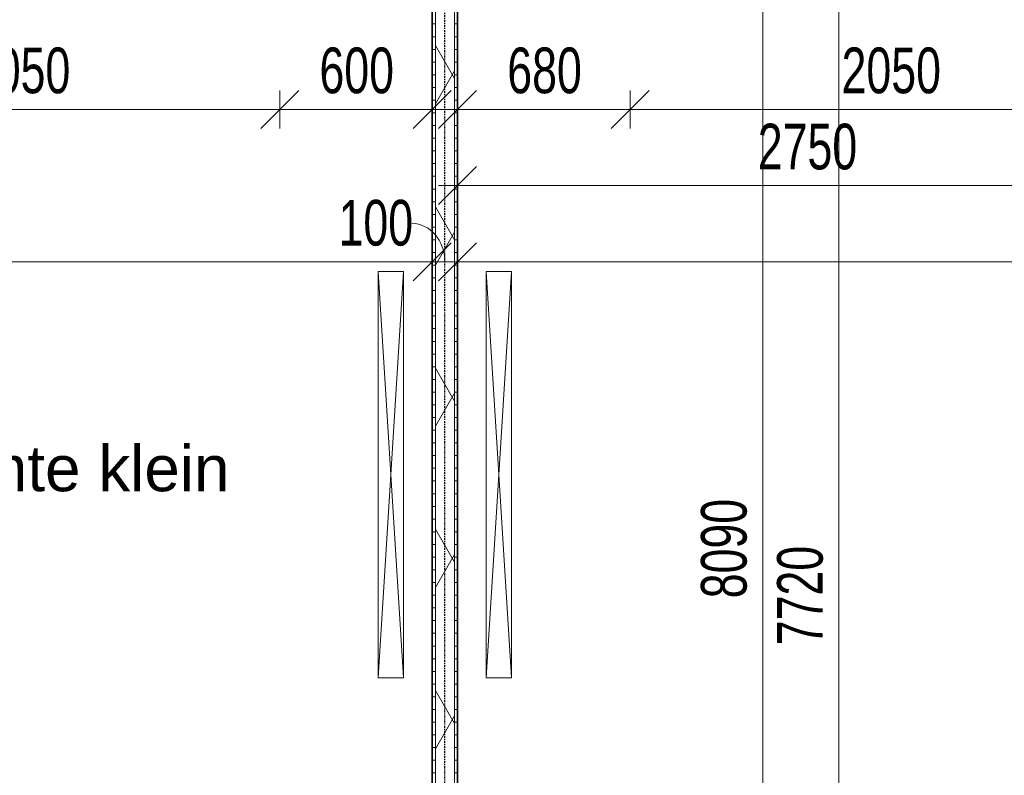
# Model space of a CAD drawing. Header units: millimetres. Extents: x -80560 to 110805, y -11020 to 52719.
# Tile 36 of 182: x 60220 to 64099, y 13116 to 16092. Entities that reach past the tile are written whole.
import ezdxf

# ---------------------------------------------------------------- set-up
doc = ezdxf.new("R2010")
doc.units = ezdxf.units.MM
doc.linetypes.add('CENTER2', pattern=[20, 8, -4, 4, -4])
for name, color, linetype, lineweight in [('A-ANNO-DIMS', 211, 'Continuous', 9), ('A-ANNO-DIMS-100', 211, 'Continuous', 9), ('A-AREA-IDEN', 2, 'Continuous', 9), ('A-WALL', 113, 'Continuous', 35), ('A-WALL-PATT', 111, 'Continuous', 35), ('E-ELEC-EQPM', 71, 'Continuous', 18), ('I-WALL', 2, 'Continuous', 18), ('S-GRID', 1, 'Continuous', 9)]:
    doc.layers.add(name, color=color, linetype=linetype, lineweight=lineweight)
doc.styles.add('Arial', font='arial.ttf', dxfattribs={"height": 180})
doc.styles.add('Arial_6', font='arial.ttf', dxfattribs={"width": 0.7, "height": 180})
doc.dimstyles.new('n3o_1_8', dxfattribs={"dimscale": 304.8, "dimtxt": 183.646692, "dimasz": 0.492126, "dimexe": 0.246063, "dimexo": 0.0625, "dimgap": 0.032808, "dimtad": 1, "dimdec": 0, "dimdsep": 46, "dimtxsty": 'Arial_6', "dimblk1": 'OBLIQUE', "dimblk2": 'OBLIQUE', "dimsah": 1, "dimcen": 0.09, "dimdle": 0.246063, "dimazin": 0, "dimtfac": 1, "dimtdec": 4, "dimtix": 1, "dimtmove": 0, "dimatfit": 3, "dimfxl": 0.246063, "dimfxlon": 1, "dimtvp": 1, "dimtolj": 1, "dimtzin": 0, "dimarcsym": 2})
doc.dimstyles.new('n3o_1_8_1', dxfattribs={"dimscale": 304.8, "dimtxt": 183.646692, "dimasz": 0.492126, "dimexe": 0.246063, "dimexo": 0.0625, "dimgap": 0.032808, "dimtad": 1, "dimdec": 0, "dimdsep": 46, "dimtxsty": 'Arial_6', "dimblk1": 'OBLIQUE', "dimblk2": 'OBLIQUE', "dimsah": 1, "dimcen": 0.09, "dimdle": 0.246063, "dimazin": 0, "dimtfac": 1, "dimtdec": 4, "dimtix": 1, "dimtmove": 1, "dimatfit": 3, "dimfxl": 0.246063, "dimfxlon": 1, "dimtvp": 1, "dimtolj": 1, "dimtzin": 0, "dimarcsym": 2})
doc.dimstyles.new('n3o_1_8_3', dxfattribs={"dimscale": 304.8, "dimtxt": 183.646692, "dimasz": 0.492126, "dimexe": 0.246063, "dimexo": 0.0625, "dimgap": 0.032808, "dimtad": 1, "dimdec": 0, "dimdsep": 46, "dimtxsty": 'Arial_6', "dimblk1": 'OBLIQUE', "dimblk2": 'OBLIQUE', "dimsah": 1, "dimcen": 0.09, "dimdle": 0.246063, "dimazin": 0, "dimtfac": 1, "dimtdec": 4, "dimtix": 1, "dimtmove": 0, "dimatfit": 3, "dimfxl": 0.246063, "dimfxlon": 1, "dimtvp": 1, "dimtolj": 1, "dimtzin": 0, "dimarcsym": 2})
pattern_1 = [(180, (61944.82, 14125), (-1e-13, -50), [])]

# ---------------------------------------------------------------- blocks, each defined once
blk = doc.blocks.new('82_apparaat_rechthoekig_met clearance - Digiboard-30673038-DO_02 tweede verdieping')
at = {"layer": 'E-ELEC-EQPM'}
for p, q in [((50, 800), (-50, 800)), ((-50, 800), (-50, -800)), ((50, 800), (-50, 800)), ((-50, 800), (-50, -800)), ((50, -800), (-50, 800)), ((-50, -800), (50, 800)), ((50, 800), (-50, 800)), ((-50, 800), (-50, -800)), ((50, -800), (50, 800)), ((50, -800), (50, 800)), ((50, -800), (50, 800)), ((-50, -800), (50, -800)), ((-50, -800), (50, -800)), ((-50, -800), (50, -800))]:
    blk.add_line(p, q, dxfattribs=at)
blk = doc.blocks.new('82_apparaat_rechthoekig_met clearance - Digiboard-30664863-DO_02 tweede verdieping')
at = {"layer": 'E-ELEC-EQPM'}
for p, q in [((-50, -800), (-50, 800)), ((-50, 800), (50, 800)), ((-50, -800), (-50, 800)), ((-50, 800), (50, 800)), ((50, 800), (-50, -800)), ((-50, 800), (50, -800)), ((50, 800), (-50, 800)), ((-50, 800), (-50, -800)), ((50, 800), (50, -800)), ((50, 800), (50, -800)), ((50, -800), (50, 800)), ((50, -800), (-50, -800)), ((50, -800), (-50, -800)), ((-50, -800), (50, -800))]:
    blk.add_line(p, q, dxfattribs=at)
blk = doc.blocks.new('DIMBLOCK308-DO_02 tweede verdieping')
at = {"layer": 'A-ANNO-DIMS-100'}
for p, q in [((56767.3, 15138.6), (56842.3, 15213.6)), ((56767.3, 15213.6), (56767.3, 15063.6)), ((56767.3, 15138.6), (56767.3, 15213.6)), ((61844.8, 15138.6), (61919.8, 15213.6)), ((61844.8, 15213.6), (61844.8, 15063.6)), ((61844.8, 15138.6), (61844.8, 15213.6)), ((56767.3, 15138.6), (56692.3, 15063.6)), ((56767.3, 15138.6), (61844.8, 15138.6)), ((61844.8, 15138.6), (61769.8, 15063.6))]:
    blk.add_line(p, q, dxfattribs=at)
at = {"layer": 'A-ANNO-DIMS-100', "color": 0, "insert": (59113.9, 15382.3), "char_height": 180, "width": 461.094, "attachment_point": 1, "line_spacing_factor": 0.941778, "style": 'Arial_6'}
blk.add_mtext('5078', dxfattribs=at)
blk = doc.blocks.new('_Oblique')
at = {"color": 0, "linetype": 'ByBlock', "lineweight": -2}
blk.add_line((-0.5, -0.5), (0.5, 0.5), dxfattribs=at)
blk = doc.blocks.new('DIMBLOCK309-DO_02 tweede verdieping')
at = {"layer": 'A-ANNO-DIMS-100'}
for p, q in [((61844.8, 15138.6), (61919.8, 15213.6)), ((61844.8, 15213.6), (61844.8, 15063.6)), ((61844.8, 15138.6), (61844.8, 15213.6)), ((61944.8, 15138.6), (62019.8, 15213.6)), ((61944.8, 15213.6), (61944.8, 15063.6)), ((61944.8, 15138.6), (61944.8, 15213.6)), ((61844.8, 15138.6), (61769.8, 15063.6)), ((61844.8, 15138.6), (61944.8, 15138.6)), ((61944.8, 15138.6), (61869.8, 15063.6))]:
    blk.add_line(p, q, dxfattribs=at)
blk.add_ellipse((61764.2, 15138.6), major_axis=(0, 151.3), ratio=0.863526, start_param=4.712389, end_param=6.283185, dxfattribs=at)
at = {"layer": 'A-ANNO-DIMS-100', "color": 0, "insert": (61476, 15382.3), "char_height": 180, "width": 345.821, "attachment_point": 1, "line_spacing_factor": 0.941778, "style": 'Arial_6'}
blk.add_mtext('100', dxfattribs=at)
blk = doc.blocks.new('DIMBLOCK310-DO_02 tweede verdieping')
at = {"layer": 'A-ANNO-DIMS-100'}
for p, q in [((61944.8, 15138.6), (62019.8, 15213.6)), ((61944.8, 15213.6), (61944.8, 15063.6)), ((61944.8, 15138.6), (61944.8, 15213.6)), ((69944.8, 15138.6), (70019.8, 15213.6)), ((69944.8, 15213.6), (69944.8, 15063.6)), ((69944.8, 15138.6), (69944.8, 15213.6)), ((61944.8, 15138.6), (61869.8, 15063.6)), ((61944.8, 15138.6), (69944.8, 15138.6)), ((69944.8, 15138.6), (69869.8, 15063.6))]:
    blk.add_line(p, q, dxfattribs=at)
at = {"layer": 'A-ANNO-DIMS-100', "color": 0, "insert": (65752.7, 15382.3), "char_height": 180, "width": 461.094, "attachment_point": 1, "line_spacing_factor": 0.941778, "style": 'Arial_6'}
blk.add_mtext('8000', dxfattribs=at)
blk = doc.blocks.new('DIMBLOCK379-DO_02 tweede verdieping')
at = {"layer": 'A-ANNO-DIMS-100'}
for p, q in [((63147.3, 18050), (63072.3, 18125)), ((63222.3, 18050), (63072.3, 18050)), ((63147.3, 18050), (63147.3, 9885.5)), ((63147.3, 18050), (63222.3, 17975)), ((63147.3, 18050), (63222.3, 18050)), ((63147.3, 9960.5), (63072.3, 10035.5)), ((63222.3, 9960.5), (63072.3, 9960.5)), ((63147.3, 9960.5), (63222.3, 9885.5)), ((63147.3, 9960.5), (63222.3, 9960.5))]:
    blk.add_line(p, q, dxfattribs=at)
at = {"layer": 'A-ANNO-DIMS-100', "color": 0, "insert": (62903.7, 13813.1), "char_height": 180, "width": 461.094, "attachment_point": 1, "rotation": 90, "line_spacing_factor": 0.941778, "style": 'Arial_6'}
blk.add_mtext('8090', dxfattribs=at)
blk = doc.blocks.new('DIMBLOCK445-DO_02 tweede verdieping')
at = {"layer": 'A-ANNO-DIMS-100'}
for p, q in [((63447.3, 17680), (63372.3, 17755)), ((63522.3, 17680), (63372.3, 17680)), ((63447.3, 9885.5), (63447.3, 17680)), ((63447.3, 17680), (63522.3, 17605)), ((63447.3, 17680), (63522.3, 17680)), ((63447.3, 9960.5), (63372.3, 10035.5)), ((63372.3, 9960.5), (63522.3, 9960.5)), ((63447.3, 9960.5), (63372.3, 9960.5)), ((63447.3, 9960.5), (63522.3, 9885.5))]:
    blk.add_line(p, q, dxfattribs=at)
at = {"layer": 'A-ANNO-DIMS-100', "color": 0, "insert": (63203.7, 13628.1), "char_height": 180, "width": 461.094, "attachment_point": 1, "rotation": 90, "line_spacing_factor": 0.941778, "style": 'Arial_6'}
blk.add_mtext('7720', dxfattribs=at)
blk = doc.blocks.new('DIMBLOCK448-DO_02 tweede verdieping')
at = {"layer": 'A-ANNO-DIMS-100'}
for p, q in [((61944.8, 15438.6), (62019.8, 15513.6)), ((61944.8, 15513.6), (61944.8, 15363.6)), ((61944.8, 15438.6), (61944.8, 15513.6)), ((64694.8, 15438.6), (64769.8, 15513.6)), ((64694.8, 15513.6), (64694.8, 15363.6)), ((64694.8, 15438.6), (64694.8, 15513.6)), ((61869.8, 15438.6), (64694.8, 15438.6)), ((61944.8, 15438.6), (61869.8, 15363.6)), ((64694.8, 15438.6), (64619.8, 15363.6))]:
    blk.add_line(p, q, dxfattribs=at)
at = {"layer": 'A-ANNO-DIMS-100', "color": 0, "insert": (63127.7, 15682.3), "char_height": 180, "width": 461.094, "attachment_point": 1, "line_spacing_factor": 0.941778, "style": 'Arial_6'}
blk.add_mtext('2750', dxfattribs=at)
blk = doc.blocks.new('DIMBLOCK513-DO_02 tweede verdieping')
at = {"layer": 'A-ANNO-DIMS-100'}
for p, q in [((59194.8, 15738.6), (59269.8, 15813.6)), ((59194.8, 15813.6), (59194.8, 15663.6)), ((59194.8, 15738.6), (59194.8, 15813.6)), ((61244.8, 15738.6), (61319.8, 15813.6)), ((61244.8, 15813.6), (61244.8, 15663.6)), ((61244.8, 15738.6), (61244.8, 15813.6)), ((59194.8, 15738.6), (59119.8, 15663.6)), ((59194.8, 15738.6), (61244.8, 15738.6)), ((61244.8, 15738.6), (61169.8, 15663.6))]:
    blk.add_line(p, q, dxfattribs=at)
at = {"layer": 'A-ANNO-DIMS-100', "color": 0, "insert": (60027.7, 15982.3), "char_height": 180, "width": 461.094, "attachment_point": 1, "line_spacing_factor": 0.941778, "style": 'Arial_6'}
blk.add_mtext('2050', dxfattribs=at)
blk = doc.blocks.new('DIMBLOCK514-DO_02 tweede verdieping')
at = {"layer": 'A-ANNO-DIMS-100'}
for p, q in [((61244.8, 15738.6), (61319.8, 15813.6)), ((61244.8, 15813.6), (61244.8, 15663.6)), ((61244.8, 15738.6), (61244.8, 15813.6)), ((61844.8, 15738.6), (61919.8, 15813.6)), ((61844.8, 15813.6), (61844.8, 15663.6)), ((61844.8, 15738.6), (61844.8, 15813.6)), ((61244.8, 15738.6), (61169.8, 15663.6)), ((61244.8, 15738.6), (61919.8, 15738.6)), ((61844.8, 15738.6), (61769.8, 15663.6))]:
    blk.add_line(p, q, dxfattribs=at)
at = {"layer": 'A-ANNO-DIMS-100', "color": 0, "insert": (61400.7, 15982.3), "char_height": 180, "width": 345.821, "attachment_point": 1, "line_spacing_factor": 0.941778, "style": 'Arial_6'}
blk.add_mtext('600', dxfattribs=at)
blk = doc.blocks.new('DIMBLOCK515-DO_02 tweede verdieping')
at = {"layer": 'A-ANNO-DIMS-100'}
for p, q in [((61944.8, 15738.6), (62019.8, 15813.6)), ((61944.8, 15813.6), (61944.8, 15663.6)), ((61944.8, 15738.6), (61944.8, 15813.6)), ((62624.8, 15738.6), (62699.8, 15813.6)), ((62624.8, 15813.6), (62624.8, 15663.6)), ((62624.8, 15738.6), (62624.8, 15813.6)), ((61869.8, 15738.6), (62624.8, 15738.6)), ((61944.8, 15738.6), (61869.8, 15663.6)), ((62624.8, 15738.6), (62549.8, 15663.6))]:
    blk.add_line(p, q, dxfattribs=at)
at = {"layer": 'A-ANNO-DIMS-100', "color": 0, "insert": (62140.7, 15982.3), "char_height": 180, "width": 345.821, "attachment_point": 1, "line_spacing_factor": 0.941778, "style": 'Arial_6'}
blk.add_mtext('680', dxfattribs=at)
blk = doc.blocks.new('DIMBLOCK516-DO_02 tweede verdieping')
at = {"layer": 'A-ANNO-DIMS-100'}
for p, q in [((62624.8, 15738.6), (62699.8, 15813.6)), ((62624.8, 15813.6), (62624.8, 15663.6)), ((62624.8, 15738.6), (62624.8, 15813.6)), ((64674.8, 15738.6), (64749.8, 15813.6)), ((64674.8, 15813.6), (64674.8, 15663.6)), ((64674.8, 15738.6), (64674.8, 15813.6)), ((62624.8, 15738.6), (62549.8, 15663.6)), ((62624.8, 15738.6), (64674.8, 15738.6)), ((64674.8, 15738.6), (64599.8, 15663.6))]:
    blk.add_line(p, q, dxfattribs=at)
at = {"layer": 'A-ANNO-DIMS-100', "color": 0, "insert": (63457.7, 15982.3), "char_height": 180, "width": 461.094, "attachment_point": 1, "line_spacing_factor": 0.941778, "style": 'Arial_6'}
blk.add_mtext('2050', dxfattribs=at)

msp = doc.modelspace()

# ---------------------------------------------------------------- hatches: boundary and pattern name
at = {"layer": 'A-WALL-PATT', "lineweight": 18}
h = msp.add_hatch(dxfattribs=at)
h.set_pattern_fill('FP_27', color=256, angle=90, style=0, pattern_type=2)
h.set_pattern_definition(pattern_1)
h.paths.add_polyline_path([(61857.3, 10300), (61857.3, 18050), (61844.8, 18050), (61844.8, 10300), (61852.3, 10300)], flags=0)
h = msp.add_hatch(dxfattribs=at)
h.set_pattern_fill('FP_2', color=256, style=0, pattern_type=2)
h.set_pattern_definition([(60, (24894.82, 0), (-274.963, 158.75), []), (120, (24894.82, 0), (-274.963, -158.75), [])])
h.paths.add_polyline_path([(61858.3, 10300), (61932.3, 10300), (61932.3, 18062.5), (61857.3, 18062.5), (61857.3, 10300)], flags=0)
h = msp.add_hatch(dxfattribs=at)
h.set_pattern_fill('FP_27', color=256, angle=90, style=0, pattern_type=2)
h.set_pattern_definition(pattern_1)
h.paths.add_polyline_path([(61932.3, 10300), (61944.8, 10300), (61944.8, 18050), (61932.3, 18050), (61932.3, 10922.1)], flags=0)

# ---------------------------------------------------------------- linework, layer by layer
at = {"layer": 'A-WALL', "lineweight": 18}
for p, q in [((61857.3, 10300), (61857.3, 18062.5)), ((61932.3, 10300), (61932.3, 18062.5))]:
    msp.add_line(p, q, dxfattribs=at)
at = {"layer": 'I-WALL', "lineweight": 35}
for p, q in [((61844.8, 18050), (61844.8, 10300)), ((61944.8, 10300), (61944.8, 18050))]:
    msp.add_line(p, q, dxfattribs=at)
at = {"layer": 'S-GRID', "linetype": 'CENTER2', "lineweight": 25}
msp.add_line((61894.8, 4383.3), (61894.8, 52119.1), dxfattribs=at)

# ---------------------------------------------------------------- block references
at = {"layer": 'E-ELEC-EQPM', "rotation": 180}
msp.add_blockref('82_apparaat_rechthoekig_met clearance - Digiboard-30664863-DO_02 tweede verdieping', (61682.3, 14300), dxfattribs=at)
at = {"layer": 'E-ELEC-EQPM'}
msp.add_blockref('82_apparaat_rechthoekig_met clearance - Digiboard-30673038-DO_02 tweede verdieping', (62107.3, 14300), dxfattribs=at)

# ---------------------------------------------------------------- texts
at = {"layer": 'A-AREA-IDEN', "insert": (57496.9, 14414.7), "char_height": 180, "width": 4136.707, "attachment_point": 1, "style": 'Arial'}
msp.add_mtext('Algemene onderwijsruimte klein', dxfattribs=at)

# ---------------------------------------------------------------- dimensions: what is measured, and where the dimension line sits
at = {"layer": 'A-ANNO-DIMS'}
for base, p1, p2, override, picture, middle in [((63147.3372454, 9960.5), (63222.3372454, 18050), (63222.3372454, 9960.5), {"dimpost": '<>', "dimfxl": 8089.5}, 'DIMBLOCK379-DO_02 tweede verdieping', (63045.4341071, 14005.25)), ((63447.3372454, 17680), (63372.3372454, 9960.5), (63522.3372454, 17680), {"dimpost": '<>', "dimfxl": 7720.957211}, 'DIMBLOCK445-DO_02 tweede verdieping', (63345.4341071, 13820.25))]:
    dim = msp.add_linear_dim(base=base, p1=p1, p2=p2, angle=90, dimstyle='n3o_1_8_3', override=override, dxfattribs=at)
    dim.commit()
    dim.dimension.update_dxf_attribs({"geometry": picture, "text_midpoint": middle})
for base, p1, p2, dimstyle, override, picture, middle in [((61244.8, 15738.6), (59194.8, 15813.6), (61244.8, 15813.6), 'n3o_1_8_3', {"dimpost": '<>', "dimfxl": 2050}, 'DIMBLOCK513-DO_02 tweede verdieping', (60219.8, 15840.5)), ((61844.8, 15738.6), (61244.8, 15813.6), (61844.8, 15813.6), 'n3o_1_8_3', {"dimpost": '<>', "dimfxl": 600}, 'DIMBLOCK514-DO_02 tweede verdieping', (61544.8, 15840.5)), ((62624.8, 15738.6), (61944.8, 15813.6), (62624.8, 15813.6), 'n3o_1_8_3', {"dimpost": '<>', "dimfxl": 680}, 'DIMBLOCK515-DO_02 tweede verdieping', (62284.8, 15840.5)), ((64674.8, 15738.6), (62624.8, 15813.6), (64674.8, 15813.6), 'n3o_1_8_3', {"dimpost": '<>', "dimfxl": 2050}, 'DIMBLOCK516-DO_02 tweede verdieping', (63649.8, 15840.5)), ((64694.8, 15438.6), (61944.8, 15513.6), (64694.8, 15513.6), 'n3o_1_8_3', {"dimpost": '<>', "dimfxl": 2750}, 'DIMBLOCK448-DO_02 tweede verdieping', (63319.8, 15540.5)), ((61844.8189632, 15138.5787943), (56767.3189632, 15213.5787943), (61844.8189632, 15213.5787943), 'n3o_1_8', {"dimpost": '<>', "dimfxl": 5077.5}, 'DIMBLOCK308-DO_02 tweede verdieping', (59306.0689632, 15240.4819326)), ((69944.8, 15138.6), (61944.8, 15213.6), (69944.8, 15213.6), 'n3o_1_8', {"dimpost": '<>', "dimfxl": 8000}, 'DIMBLOCK310-DO_02 tweede verdieping', (65944.8, 15240.5))]:
    dim = msp.add_linear_dim(base=base, p1=p1, p2=p2, dimstyle=dimstyle, override=override, dxfattribs=at)
    dim.commit()
    dim.dimension.update_dxf_attribs({"geometry": picture, "text_midpoint": middle})
dim = msp.add_linear_dim(base=(61944.8, 15138.6), p1=(61844.8, 15213.6), p2=(61944.8, 15213.6), dimstyle='n3o_1_8_1', override={"dimpost": '<>', "dimfxl": 100}, dxfattribs=at)
dim.commit()
dim.dimension.update_dxf_attribs({"geometry": 'DIMBLOCK309-DO_02 tweede verdieping', "text_midpoint": (61648.9, 15262.3), "dimtype": 160})

doc.saveas('drawing.dxf')
